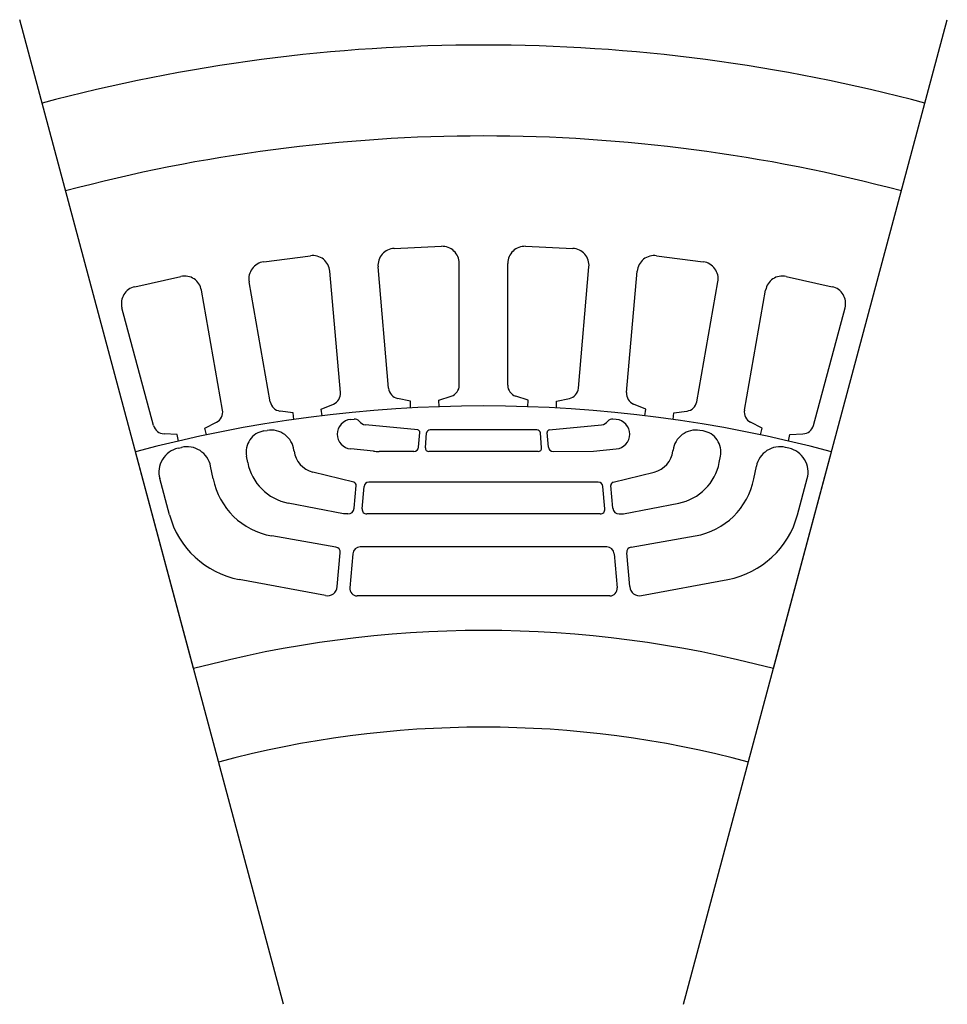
# Model space of a CAD drawing. Extents: x -40.8 to 40.8, y 65.6 to 152.2.
import ezdxf

# ---------------------------------------------------------------- set-up
doc = ezdxf.new("R2010")
doc.units = 0
doc.header["$MEASUREMENT"] = 0
doc.header["$PDSIZE"] = -1
doc.linetypes.add('SLDCENTERLINES0', pattern=[19.05, 15.24, -1.27, 1.27, -1.27])
doc.layers.get('0').update_dxf_attribs({"linetype": 'CONTINUOUS'})
doc.layers.get('DEFPOINTS').update_dxf_attribs({"linetype": 'CONTINUOUS'})

msp = doc.modelspace()

# ---------------------------------------------------------------- linework, layer by layer
at = {"linetype": 'Continuous'}
for p, q in [((-17.583, 65.619), (-40.79, 152.23)), ((17.583, 65.619), (40.79, 152.23)), ((-26.862, 114.543), (-26.569, 114.611))]:
    msp.add_line(p, q, dxfattribs=at)
at = {"color": 255, "linetype": 'Continuous'}
for p, q in [((-7.847, 132.113), (-3.698, 132.295)), ((3.698, 132.295), (7.847, 132.113)), ((-19.331, 130.927), (-15.214, 131.469)), ((-2.132, 120.076), (-2.132, 130.796)), ((2.132, 120.076), (2.132, 130.796)), ((15.214, 131.469), (19.331, 130.927)), ((-12.589, 119.434), (-13.524, 130.113)), ((-8.341, 119.805), (-9.276, 130.484)), ((8.341, 119.805), (9.276, 130.484)), ((12.589, 119.434), (13.524, 130.113)), ((-30.669, 128.744), (-26.614, 129.643)), ((-18.751, 118.622), (-20.613, 129.179)), ((18.751, 118.622), (20.613, 129.179)), ((26.614, 129.643), (30.669, 128.744)), ((-22.951, 117.882), (-24.812, 128.439)), ((22.951, 117.882), (24.812, 128.439)), ((-29.019, 116.537), (-31.793, 126.891)), ((29.019, 116.537), (31.793, 126.891)), ((-6.432, 118.666), (-7.562, 118.916)), ((-6.406, 118.066), (-6.432, 118.666)), ((-3.935, 118.775), (-2.831, 119.123)), ((-3.908, 118.175), (-3.935, 118.775)), ((3.935, 118.775), (2.831, 119.123)), ((3.908, 118.175), (3.935, 118.775)), ((6.406, 118.066), (6.432, 118.666)), ((6.432, 118.666), (7.562, 118.916)), ((-16.75, 117.654), (-17.897, 117.805)), ((-14.272, 117.98), (-13.203, 118.423)), ((-14.193, 117.385), (-14.272, 117.98)), ((14.272, 117.98), (13.203, 118.423)), ((14.193, 117.385), (14.272, 117.98)), ((16.75, 117.654), (17.897, 117.805)), ((-16.672, 117.059), (-16.75, 117.654)), ((16.672, 117.059), (16.75, 117.654)), ((-24.5, 116.287), (-23.474, 116.821)), ((-24.37, 115.701), (-24.5, 116.287)), ((24.5, 116.287), (23.474, 116.821)), ((24.37, 115.701), (24.5, 116.287)), ((-26.941, 115.746), (-28.096, 115.796)), ((-26.811, 115.16), (-26.941, 115.746)), ((26.811, 115.16), (26.941, 115.746)), ((26.941, 115.746), (28.096, 115.796))]:
    msp.add_line(p, q, dxfattribs=at)
at = {"color": 7, "linetype": 'Continuous'}
for p, q in [((-11.681, 117.069), (-11.382, 117.098)), ((11.681, 117.069), (11.382, 117.098)), ((-19.313, 116.054), (-19.017, 116.103)), ((-5.783, 116.149), (-10.39, 116.601)), ((4.699, 116.15), (-4.699, 116.15)), ((5.783, 116.149), (10.39, 116.601)), ((19.313, 116.054), (19.017, 116.103)), ((-5.711, 114.631), (-5.598, 115.926)), ((-5.113, 114.579), (-5, 115.874)), ((5.113, 114.579), (5, 115.874)), ((5.711, 114.631), (5.598, 115.926)), ((-16.66, 114.288), (-16.67, 114.363)), ((-9.686, 114.275), (-11.681, 114.472)), ((9.686, 114.275), (11.681, 114.472)), ((16.66, 114.288), (16.67, 114.363)), ((26.862, 114.543), (26.569, 114.611)), ((-25.494, 95.144), (-30.605, 114.221)), ((-20.736, 113.27), (-20.849, 113.835)), ((-6.127, 114.25), (-9.174, 114.25)), ((4.812, 114.25), (-4.812, 114.25)), ((6.127, 114.25), (9.686, 114.275)), ((20.736, 113.27), (20.849, 113.835)), ((25.494, 95.144), (30.605, 114.221)), ((-23.778, 111.851), (-23.997, 112.952)), ((23.778, 111.851), (23.997, 112.952)), ((-27.618, 108.674), (-28.471, 111.857)), ((-11.411, 111.542), (-15.009, 112.438)), ((11.411, 111.542), (15.009, 112.438)), ((27.618, 108.674), (28.471, 111.857)), ((-11.372, 109.25), (-11.197, 111.242)), ((-10.674, 109.189), (-10.5, 111.181)), ((10.098, 111.55), (-10.098, 111.55)), ((10.674, 109.189), (10.5, 111.181)), ((11.372, 109.25), (11.197, 111.242)), ((-12.298, 108.75), (-17.17, 109.71)), ((12.298, 108.75), (17.17, 109.71)), ((-11.917, 108.75), (-12.298, 108.75)), ((10.272, 108.75), (-10.272, 108.75)), ((11.917, 108.75), (12.298, 108.75)), ((-12.978, 105.843), (-18.62, 106.82)), ((12.978, 105.843), (18.62, 106.82)), ((10.847, 105.85), (-10.847, 105.85)), ((-12.857, 102.359), (-12.596, 105.347)), ((-11.5, 105.251), (-11.761, 102.263)), ((11.5, 105.251), (11.761, 102.263)), ((12.857, 102.359), (12.596, 105.347)), ((-13.904, 101.565), (-21.487, 102.992)), ((13.904, 101.565), (21.487, 102.992)), ((11.108, 101.55), (-11.108, 101.55))]:
    msp.add_line(p, q, dxfattribs=at)
at = {"color": 7, "linetype": 'SLDCENTERLINES0'}
msp.add_line((0, 111.55), (-9.907, 111.55), dxfattribs=at)
at = {"linetype": 'Continuous'}
for radius in [150, 142, 90]:
    msp.add_arc((0, 0), radius, 75, 105, dxfattribs=at)
for centre, radius, start, end in [((-7.781, 130.615), 1.5, 92.5, 185), ((-3.632, 130.796), 1.5, 0, 92.5), ((3.632, 130.796), 1.5, 87.5, 180), ((7.781, 130.615), 1.5, 355, 87.5), ((-19.136, 129.44), 1.5, 97.5, 190), ((-15.018, 129.982), 1.5, 5, 97.5), ((15.018, 129.982), 1.5, 82.5, 175), ((19.136, 129.44), 1.5, 350, 82.5), ((-26.289, 128.178), 1.5, 10, 102.5), ((26.289, 128.178), 1.5, 77.5, 170), ((-30.344, 127.279), 1.5, 102.5, 195), ((30.344, 127.279), 1.5, 345, 77.5), ((-7.345, 119.892), 1, 185, 257.5), ((-3.132, 120.076), 1, 287.5, 0), ((3.132, 120.076), 1, 180, 252.5), ((7.345, 119.892), 1, 282.5, 355), ((-13.586, 119.346), 1, 292.5, 5), ((13.586, 119.346), 1, 175, 247.5), ((0, 0), 118.25, 75, 105), ((-23.936, 117.708), 1, 297.5, 10), ((-17.767, 118.796), 1, 190, 262.5), ((17.767, 118.796), 1, 277.5, 350), ((23.936, 117.708), 1, 170, 242.5), ((-11.553, 115.77), 1.305, 95.625, 264.375), ((-11.333, 116.601), 0.5, 37.4168, 95.625), ((11.333, 116.601), 0.5, 84.375, 142.5832), ((11.553, 115.77), 1.305, 275.625, 84.375), ((-28.053, 116.796), 1, 195, 267.5), ((-18.685, 114.097), 2.033, 7.5, 99.375), ((-10.314, 117.381), 0.784, 217.4168, 264.40244), ((-5.803, 115.944), 0.206, 355, 84.40244), ((-4.699, 115.848), 0.302, 90, 175), ((4.699, 115.848), 0.302, 5, 90), ((5.803, 115.944), 0.206, 95.59756, 185), ((10.314, 117.381), 0.784, 275.59756, 322.5832), ((18.685, 114.097), 2.033, 80.625, 172.5), ((28.053, 116.796), 1, 272.5, 345), ((-19.007, 114.201), 1.878, 99.375, 191.25), ((19.007, 114.201), 1.878, 348.75, 80.625), ((-26.367, 112.421), 2.178, 103.125, 195), ((-26.086, 112.537), 2.13, 11.25, 103.125), ((-6.127, 114.668), 0.418, 270, 355), ((-4.812, 114.552), 0.302, 175, 270), ((4.812, 114.552), 0.302, 270, 5), ((6.127, 114.668), 0.418, 185, 270), ((26.086, 112.537), 2.13, 76.875, 168.75), ((26.367, 112.421), 2.178, 345, 76.875), ((-14.476, 114.576), 2.203, 187.5, 256.00678), ((-9.174, 119.475), 5.225, 264.375, 270), ((14.476, 114.576), 2.203, 283.99322, 352.5), ((-16.294, 114.153), 4.529, 191.25, 258.85273), ((16.294, 114.153), 4.529, 281.14727, 348.75), ((-17.534, 113.093), 6.366, 191.25, 260.17871), ((17.534, 113.093), 6.366, 279.82129, 348.75), ((-11.479, 111.267), 0.283, 355, 76.00678), ((-10.098, 111.146), 0.404, 90, 175), ((10.098, 111.146), 0.404, 5, 90), ((11.479, 111.267), 0.283, 103.99322, 185), ((-11.917, 109.298), 0.548, 270, 355), ((-10.272, 109.154), 0.404, 175, 270), ((10.272, 109.154), 0.404, 270, 5), ((11.917, 109.298), 0.548, 185, 270), ((-20.036, 110.706), 7.849, 195, 259.34561), ((20.036, 110.706), 7.849, 280.65439, 345), ((-13.056, 105.388), 0.462, 355, 80.17871), ((-10.847, 105.194), 0.656, 90, 175), ((10.847, 105.194), 0.656, 5, 90), ((13.056, 105.388), 0.462, 99.82129, 185), ((-13.74, 102.436), 0.886, 259.34561, 355), ((-11.108, 102.206), 0.656, 175, 270), ((11.108, 102.206), 0.656, 270, 5), ((13.74, 102.436), 0.886, 185, 280.65439), ((0, 0), 98.5, 75, 105)]:
    msp.add_arc(centre, radius, start, end)
at = {"layer": 'DEFPOINTS', "color": 255}
for p in [(-5.772, 132.204), (5.772, 132.204), (-17.273, 131.198), (17.273, 131.198), (-28.641, 129.193), (28.641, 129.193)]:
    msp.add_point(p, dxfattribs=at)
at = {"layer": 'DEFPOINTS'}
for p in [(0, 118.25), (0, 116.15), (0, 114.25), (0, 111.55), (0, 108.75), (0, 105.85), (0, 101.55)]:
    msp.add_point(p, dxfattribs=at)

doc.saveas('drawing.dxf')
